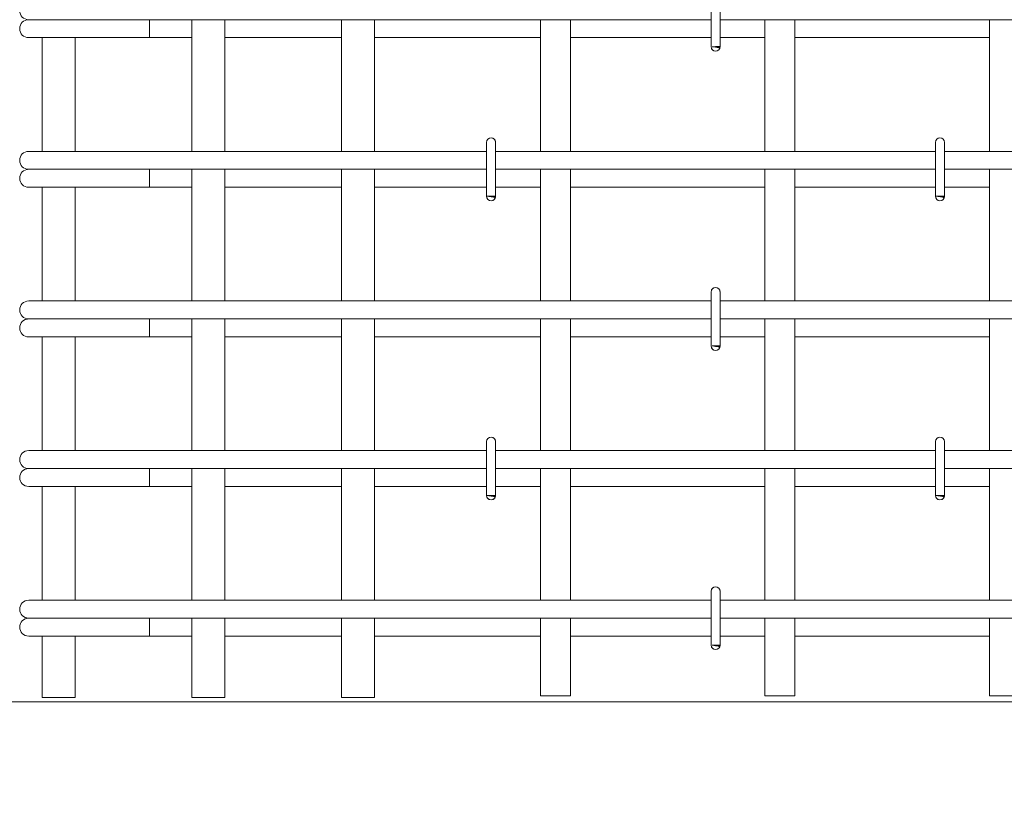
# Model space of a CAD drawing. Header units: millimetres. Extents: x -2599 to 8520, y -1002 to 49067.
# Tile 8 of 29: x -976 to -318, y 43186 to 43706. Entities that reach past the tile are written whole.
import ezdxf

# ---------------------------------------------------------------- set-up
doc = ezdxf.new("R2010")
doc.units = ezdxf.units.MM
for name, color, linetype, lineweight in [('A-____-____-DIMS', 211, 'Continuous', 9), ('A-____-____-DIMS-25', 211, 'Continuous', 9), ('A-FLOR-____-MCUT', 192, 'Continuous', 50), ('S-RBAR-____-OTLN', 171, 'Continuous', 100)]:
    doc.layers.add(name, color=color, linetype=linetype, lineweight=lineweight)
doc.styles.add('GOST Common_I_2', font='GOST_Common Italic.ttf', dxfattribs={"width": 0.8, "height": 62.5})
doc.dimstyles.new('ADSK_Для_арматуры_Основной_2_5_мм_шаг_кол-во_Стрелки_точный', dxfattribs={"dimscale": 304.8, "dimtxt": 0.206224, "dimasz": 0, "dimexe": 0.123031, "dimexo": 0.000403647, "dimgap": 0.032808, "dimtad": 1, "dimdec": 0, "dimlfac": 304.8, "dimdsep": 46, "dimtxsty": 'GOST Common_I_2', "dimblk2": 'NONE', "dimsah": 1, "dimcen": 0.09, "dimdle": 0.123031, "dimazin": 0, "dimtfac": 1, "dimtdec": 4, "dimtix": 1, "dimtmove": 0, "dimatfit": 3, "dimfxl": 1, "dimtvp": 1, "dimtfill": 1, "dimtolj": 1, "dimtzin": 0, "dimarcsym": 2})
doc.dimstyles.new('ADSK_Округление_5мм__Узкий_', dxfattribs={"dimscale": 304.8, "dimtxt": 0.206224, "dimasz": 0.147638, "dimexe": 0.123031, "dimexo": 0.000269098, "dimgap": 0.032808, "dimtad": 1, "dimdec": 0, "dimlfac": 304.8, "dimrnd": 5, "dimdsep": 46, "dimtxsty": 'GOST Common_I_2', "dimblk1": 'OBLIQUE', "dimblk2": 'OBLIQUE', "dimsah": 1, "dimcen": 0.09, "dimdle": 0.123031, "dimazin": 0, "dimtfac": 1, "dimtdec": 4, "dimtix": 1, "dimtmove": 1, "dimatfit": 3, "dimfxl": 1, "dimtvp": 1, "dimtfill": 1, "dimtolj": 1, "dimtzin": 0, "dimlwd": 20, "dimlwe": 20, "dimarcsym": 2})
doc.dimstyles.new('ADSK_Округление_5мм__Узкий__1', dxfattribs={"dimscale": 304.8, "dimtxt": 0.206224, "dimasz": 0.147638, "dimexe": 0.123031, "dimexo": 0.000269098, "dimgap": 0.032808, "dimtad": 1, "dimdec": 0, "dimlfac": 304.8, "dimrnd": 5, "dimdsep": 46, "dimtxsty": 'GOST Common_I_2', "dimblk1": 'OBLIQUE', "dimblk2": 'OBLIQUE', "dimsah": 1, "dimcen": 0.09, "dimdle": 0.123031, "dimazin": 0, "dimtfac": 1, "dimtdec": 4, "dimtix": 1, "dimtmove": 0, "dimatfit": 3, "dimfxl": 1, "dimtvp": 1, "dimtfill": 1, "dimtolj": 1, "dimtzin": 0, "dimlwd": 20, "dimlwe": 20, "dimarcsym": 2})

# ---------------------------------------------------------------- blocks, each defined once
blk = doc.blocks.new('DIMBLOCK6-КЖ1_ПЭ_ВЭ15_Армирование_Пилоны_Пм-15_3_1-1')
at = {"layer": 'A-____-____-DIMS-25', "lineweight": 40}
for p, q in [((-1175.74, 44000), (-1198.24, 44022.5)), ((-1175.74, 44000), (-1153.24, 43977.5)), ((-1175.74, 43300), (-1198.24, 43322.5)), ((-1175.74, 43300), (-1153.24, 43277.5))]:
    blk.add_line(p, q, dxfattribs=at)
at = {"layer": 'A-____-____-DIMS-25', "lineweight": 20}
for p, q in [((-1175.74, 44000), (-1213.24, 44000)), ((-1175.74, 44000), (-1175.74, 43300)), ((-1175.74, 44000), (-1001.09, 44000)), ((-1175.74, 43300), (-1213.24, 43300)), ((-1175.74, 43300), (-1001.09, 43300))]:
    blk.add_line(p, q, dxfattribs=at)
at = {"layer": 'A-____-____-DIMS-25', "color": 0, "lineweight": 20, "insert": (-1267.42, 43597.26), "char_height": 62.5, "width": 126.5667, "attachment_point": 1, "rotation": 90, "line_spacing_factor": 1.022761, "style": 'GOST Common_I_2', "bg_fill": 3, "box_fill_scale": 1.25, "bg_fill_color": 256, "bg_fill_true_color": 13158600, "bg_fill_transparency": 0}
blk.add_mtext('700', dxfattribs=at)
blk = doc.blocks.new('_Oblique')
at = {"color": 0, "linetype": 'ByBlock', "lineweight": -2}
blk.add_line((-0.5, -0.5), (0.5, 0.5), dxfattribs=at)
blk = doc.blocks.new('DIMBLOCK7-КЖ1_ПЭ_ВЭ15_Армирование_Пилоны_Пм-15_3_1-1')
at = {"layer": 'A-____-____-DIMS-25', "lineweight": 40}
for p, q in [((-1175.74, 43300), (-1198.24, 43322.5)), ((-1175.74, 43300), (-1153.24, 43277.5)), ((-1175.74, 43250), (-1198.24, 43272.5)), ((-1175.74, 43250), (-1153.24, 43227.5))]:
    blk.add_line(p, q, dxfattribs=at)
at = {"layer": 'A-____-____-DIMS-25', "lineweight": 20}
for p, q in [((-1175.74, 43300), (-1213.24, 43300)), ((-1175.74, 43300), (-1175.74, 43212.5)), ((-1175.74, 43300), (-1001.09, 43300)), ((-1175.74, 43248.16), (-1175.74, 43275)), ((-1175.74, 43250), (-1213.24, 43250)), ((-1175.74, 43250), (-1025, 43250)), ((-1175.74, 43165.34), (-1175.74, 43248.16))]:
    blk.add_line(p, q, dxfattribs=at)
at = {"layer": 'A-____-____-DIMS-25', "color": 0, "lineweight": 20, "insert": (-1267.42, 43165.34), "char_height": 62.5, "width": 84.3778, "attachment_point": 1, "rotation": 90, "line_spacing_factor": 1.022761, "style": 'GOST Common_I_2', "bg_fill": 3, "box_fill_scale": 1.25, "bg_fill_color": 256, "bg_fill_true_color": 13158600, "bg_fill_transparency": 0}
blk.add_mtext('50', dxfattribs=at)
blk = doc.blocks.new('DIMBLOCK19-КЖ1_ПЭ_ВЭ15_Армирование_Пилоны_Пм-15_3_1-1')
at = {"layer": 'A-____-____-DIMS-25', "lineweight": 40}
for points in [[(-1176.74, 44000), (-1186.62, 43925), (-1166.87, 43925)], [(-1176.74, 43300), (-1166.87, 43375), (-1186.62, 43375)]]:
    blk.add_hatch(color=256, dxfattribs=at).paths.add_polyline_path(points)
at = {"layer": 'A-____-____-DIMS-25'}
for p, q in [((-1176.74, 43262.5), (-1176.74, 44037.5)), ((-1176.74, 44000), (-1214.24, 44000)), ((-1176.74, 44000), (-1013.59, 44000)), ((-1176.74, 43300), (-1214.24, 43300)), ((-1176.74, 43300), (-1013.59, 43300))]:
    blk.add_line(p, q, dxfattribs=at)
at = {"layer": 'A-____-____-DIMS-25', "lineweight": 40}
for p, q in [((-1176.74, 44000), (-1186.62, 43925)), ((-1166.87, 43925), (-1176.74, 44000)), ((-1186.62, 43925), (-1166.87, 43925)), ((-1166.87, 43375), (-1186.62, 43375)), ((-1186.62, 43375), (-1176.74, 43300)), ((-1176.74, 43300), (-1166.87, 43375))]:
    blk.add_line(p, q, dxfattribs=at)
at = {"layer": 'A-____-____-DIMS-25', "color": 0, "insert": (-1268.42, 43496.59), "char_height": 62.5, "width": 368.194, "attachment_point": 1, "rotation": 90, "line_spacing_factor": 1.022761, "style": 'GOST Common_I_2', "bg_fill": 3, "box_fill_scale": 1.25, "bg_fill_color": 256, "bg_fill_true_color": 13158600, "bg_fill_transparency": 0}
blk.add_mtext('100x7=700', dxfattribs=at)
blk = doc.blocks.new('_None')

msp = doc.modelspace()

# ---------------------------------------------------------------- hatches: boundary and pattern name
at = {"layer": 'S-RBAR-____-OTLN', "lineweight": 20}
for points in [[(-508.6977, 43687.3024), (-508.1019, 43688.0004), (-513.3397, 43687.9135), (-510.9997, 43687.6054)], [(-658.6977, 43587.3024), (-658.1019, 43588.0004), (-663.9997, 43588.0004), (-660.9997, 43587.6054)], [(-358.6977, 43587.3024), (-358.1019, 43588.0004), (-363.9997, 43588.0004), (-358.9958, 43587.3416)], [(-508.6977, 43487.3024), (-508.1019, 43488.0004), (-513.3397, 43487.9135), (-510.9997, 43487.6054)], [(-658.6977, 43387.3024), (-658.1019, 43388.0004), (-663.9997, 43388.0004), (-660.9997, 43387.6054)], [(-358.6977, 43387.3024), (-358.1019, 43388.0004), (-363.9997, 43388.0004), (-358.9958, 43387.3416)], [(-508.6977, 43287.3024), (-508.1019, 43288.0004), (-513.3397, 43287.9135), (-510.9997, 43287.6054)]]:
    msp.add_hatch(color=256, dxfattribs=at).paths.add_polyline_path(points)
h = msp.add_hatch(color=256, dxfattribs=at)
edge = h.paths.add_edge_path()
edge.add_arc((-510.9997, 43688.0004), 3, 339.0594289, 360)
edge.add_line((-507.9997, 43688.0004), (-510.9997, 43688.0004))
edge.add_line((-510.9997, 43688.0004), (-508.1978, 43686.9282))
h = msp.add_hatch(color=256, dxfattribs=at)
edge = h.paths.add_edge_path()
edge.add_arc((-660.9997, 43588.0004), 3, 339.0594289, 360)
edge.add_line((-657.9997, 43588.0004), (-660.9997, 43588.0004))
edge.add_line((-660.9997, 43588.0004), (-658.1978, 43586.9282))
h = msp.add_hatch(color=256, dxfattribs=at)
edge = h.paths.add_edge_path()
edge.add_arc((-360.9997, 43588.0004), 3, 339.0594289, 360)
edge.add_line((-357.9997, 43588.0004), (-360.9997, 43588.0004))
edge.add_line((-360.9997, 43588.0004), (-358.1978, 43586.9282))
h = msp.add_hatch(color=256, dxfattribs=at)
edge = h.paths.add_edge_path()
edge.add_arc((-510.9997, 43488.0004), 3, 339.0594289, 360)
edge.add_line((-507.9997, 43488.0004), (-510.9997, 43488.0004))
edge.add_line((-510.9997, 43488.0004), (-508.1978, 43486.9282))
h = msp.add_hatch(color=256, dxfattribs=at)
edge = h.paths.add_edge_path()
edge.add_arc((-660.9997, 43388.0004), 3, 339.0594289, 360)
edge.add_line((-657.9997, 43388.0004), (-660.9997, 43388.0004))
edge.add_line((-660.9997, 43388.0004), (-658.1978, 43386.9282))
h = msp.add_hatch(color=256, dxfattribs=at)
edge = h.paths.add_edge_path()
edge.add_arc((-360.9997, 43388.0004), 3, 339.0594289, 360)
edge.add_line((-357.9997, 43388.0004), (-360.9997, 43388.0004))
edge.add_line((-360.9997, 43388.0004), (-358.1978, 43386.9282))
h = msp.add_hatch(color=256, dxfattribs=at)
edge = h.paths.add_edge_path()
edge.add_arc((-510.9997, 43288.0004), 3, 339.0594289, 360)
edge.add_line((-507.9997, 43288.0004), (-510.9997, 43288.0004))
edge.add_line((-510.9997, 43288.0004), (-508.1978, 43286.9282))

# ---------------------------------------------------------------- linework, layer by layer
at = {"layer": 'A-FLOR-____-MCUT', "color": 8, "lineweight": 9}
msp.add_line((250, 43250), (-1460, 43250), dxfattribs=at)
at = {"layer": 'S-RBAR-____-OTLN', "lineweight": 20}
for p, q in [((-513.9997, 43724.0004), (-513.9997, 43688.0004)), ((-507.9997, 43724.0004), (-507.9997, 43688.0004)), ((-970.0911, 43706.0004), (-968.8644, 43706.0004)), ((-968.5409, 43706.0004), (-967.6416, 43706.0004)), ((-967.6451, 43706.0004), (-964.6089, 43706.0004)), ((-964.6198, 43706.0004), (-962.3573, 43706.0004)), ((-962.3676, 43706.0004), (-958.1389, 43706.0004)), ((-958.1569, 43706.0004), (-954.9144, 43706.0004)), ((-954.9321, 43706.0004), (-949.7673, 43706.0004)), ((-949.7892, 43706.0004), (-945.899, 43706.0004)), ((-945.922, 43706.0004), (-940.1106, 43706.0004)), ((-940.132, 43706.0004), (-936.0058, 43706.0004)), ((-936.03, 43706.0004), (-934.0911, 43706.0004)), ((-513.9997, 43706.0004), (-934.0911, 43706.0004)), ((-889.4182, 43706.0004), (-889.4182, 43694.0004)), ((-860.9997, 43618.0004), (-860.9997, 43706.0004)), ((-838.9997, 43618.0004), (-838.9997, 43706.0004)), ((-760.9997, 43618.0004), (-760.9997, 43706.0004)), ((-738.9997, 43618.0004), (-738.9997, 43706.0004)), ((-627.9997, 43618.0004), (-627.9997, 43706.0004)), ((-607.9997, 43618.0004), (-607.9997, 43706.0004)), ((-213.9997, 43706.0004), (-507.9997, 43706.0004)), ((-477.9997, 43618.0004), (-477.9997, 43706.0004)), ((-457.9997, 43618.0004), (-457.9997, 43706.0004)), ((-327.9997, 43618.0004), (-327.9997, 43706.0004)), ((-970.0911, 43694.0004), (-908.6352, 43694.0004)), ((-960.9997, 43618.0004), (-960.9997, 43694.0004)), ((-938.9997, 43618.0004), (-938.9997, 43694.0004)), ((-889.4182, 43694.0004), (-908.6352, 43694.0004)), ((-889.4182, 43694.0004), (-860.9997, 43694.0004)), ((-838.9997, 43694.0004), (-760.9997, 43694.0004)), ((-738.9997, 43694.0004), (-627.9997, 43694.0004)), ((-607.9997, 43694.0004), (-513.9997, 43694.0004)), ((-507.9997, 43694.0004), (-477.9997, 43694.0004)), ((-457.9997, 43694.0004), (-327.9997, 43694.0004)), ((-508.1019, 43688.0004), (-513.3397, 43687.9135)), ((-513.3397, 43687.9135), (-510.9997, 43687.6054)), ((-507.9997, 43688.0004), (-510.9997, 43688.0004)), ((-510.9997, 43688.0004), (-508.1978, 43686.9282)), ((-510.9997, 43687.6054), (-508.6977, 43687.3024)), ((-508.6977, 43687.3024), (-508.1019, 43688.0004)), ((-663.9997, 43624.0004), (-663.9997, 43588.0004)), ((-657.9997, 43624.0004), (-657.9997, 43588.0004)), ((-363.9997, 43624.0004), (-363.9997, 43588.0004)), ((-357.9997, 43624.0004), (-357.9997, 43588.0004)), ((-970.0911, 43618.0004), (-959.5469, 43618.0004)), ((-959.5469, 43618.0004), (-934.0911, 43618.0004)), ((-663.9997, 43618.0004), (-934.0911, 43618.0004)), ((-363.9997, 43618.0004), (-657.9997, 43618.0004)), ((-63.9997, 43618.0004), (-357.9997, 43618.0004)), ((-970.0911, 43606.0004), (-968.8644, 43606.0004)), ((-968.5409, 43606.0004), (-967.6416, 43606.0004)), ((-967.6451, 43606.0004), (-964.6089, 43606.0004)), ((-964.6198, 43606.0004), (-962.3573, 43606.0004)), ((-962.3676, 43606.0004), (-958.1389, 43606.0004)), ((-958.1569, 43606.0004), (-954.9144, 43606.0004)), ((-954.9321, 43606.0004), (-949.7673, 43606.0004)), ((-949.7892, 43606.0004), (-945.899, 43606.0004)), ((-945.922, 43606.0004), (-940.1106, 43606.0004)), ((-940.132, 43606.0004), (-936.0058, 43606.0004)), ((-936.03, 43606.0004), (-934.0911, 43606.0004)), ((-663.9997, 43606.0004), (-934.0911, 43606.0004)), ((-889.4182, 43606.0004), (-889.4182, 43594.0004)), ((-860.9997, 43518.0004), (-860.9997, 43606.0004)), ((-838.9997, 43518.0004), (-838.9997, 43606.0004)), ((-760.9997, 43518.0004), (-760.9997, 43606.0004)), ((-738.9997, 43518.0004), (-738.9997, 43606.0004)), ((-363.9997, 43606.0004), (-657.9997, 43606.0004)), ((-627.9997, 43518.0004), (-627.9997, 43606.0004)), ((-607.9997, 43518.0004), (-607.9997, 43606.0004)), ((-477.9997, 43518.0004), (-477.9997, 43606.0004)), ((-457.9997, 43518.0004), (-457.9997, 43606.0004)), ((-63.9997, 43606.0004), (-357.9997, 43606.0004)), ((-327.9997, 43518.0004), (-327.9997, 43606.0004)), ((-970.0911, 43594.0004), (-908.6352, 43594.0004)), ((-960.9997, 43518.0004), (-960.9997, 43594.0004)), ((-938.9997, 43518.0004), (-938.9997, 43594.0004)), ((-889.4182, 43594.0004), (-908.6352, 43594.0004)), ((-889.4182, 43594.0004), (-860.9997, 43594.0004)), ((-838.9997, 43594.0004), (-760.9997, 43594.0004)), ((-738.9997, 43594.0004), (-663.9997, 43594.0004)), ((-657.9997, 43594.0004), (-627.9997, 43594.0004)), ((-607.9997, 43594.0004), (-477.9997, 43594.0004)), ((-457.9997, 43594.0004), (-363.9997, 43594.0004)), ((-357.9997, 43594.0004), (-327.9997, 43594.0004)), ((-658.1019, 43588.0004), (-663.9997, 43588.0004)), ((-663.9997, 43588.0004), (-660.9997, 43587.6054)), ((-657.9997, 43588.0004), (-660.9997, 43588.0004)), ((-660.9997, 43588.0004), (-658.1978, 43586.9282)), ((-660.9997, 43587.6054), (-658.6977, 43587.3024)), ((-658.6977, 43587.3024), (-658.1019, 43588.0004)), ((-358.1019, 43588.0004), (-363.9997, 43588.0004)), ((-363.9997, 43588.0004), (-358.9958, 43587.3416)), ((-357.9997, 43588.0004), (-360.9997, 43588.0004)), ((-360.9997, 43588.0004), (-358.1978, 43586.9282)), ((-358.9958, 43587.3416), (-358.6977, 43587.3024)), ((-358.6977, 43587.3024), (-358.1019, 43588.0004)), ((-513.9997, 43524.0004), (-513.9997, 43488.0004)), ((-507.9997, 43524.0004), (-507.9997, 43488.0004)), ((-970.0911, 43518.0004), (-959.5469, 43518.0004)), ((-959.5469, 43518.0004), (-934.0911, 43518.0004)), ((-513.9997, 43518.0004), (-934.0911, 43518.0004)), ((-213.9997, 43518.0004), (-507.9997, 43518.0004)), ((-970.0911, 43506.0004), (-968.8644, 43506.0004)), ((-968.5409, 43506.0004), (-967.6416, 43506.0004)), ((-967.6451, 43506.0004), (-964.6089, 43506.0004)), ((-964.6198, 43506.0004), (-962.3573, 43506.0004)), ((-962.3676, 43506.0004), (-958.1389, 43506.0004)), ((-958.1569, 43506.0004), (-954.9144, 43506.0004)), ((-954.9321, 43506.0004), (-949.7673, 43506.0004)), ((-949.7892, 43506.0004), (-945.899, 43506.0004)), ((-945.922, 43506.0004), (-940.1106, 43506.0004)), ((-940.132, 43506.0004), (-936.0058, 43506.0004)), ((-936.03, 43506.0004), (-934.0911, 43506.0004)), ((-513.9997, 43506.0004), (-934.0911, 43506.0004)), ((-889.4182, 43506.0004), (-889.4182, 43494.0004)), ((-860.9997, 43418.0004), (-860.9997, 43506.0004)), ((-838.9997, 43418.0004), (-838.9997, 43506.0004)), ((-760.9997, 43418.0004), (-760.9997, 43506.0004)), ((-738.9997, 43418.0004), (-738.9997, 43506.0004)), ((-627.9997, 43418.0004), (-627.9997, 43506.0004)), ((-607.9997, 43418.0004), (-607.9997, 43506.0004)), ((-213.9997, 43506.0004), (-507.9997, 43506.0004)), ((-477.9997, 43418.0004), (-477.9997, 43506.0004)), ((-457.9997, 43418.0004), (-457.9997, 43506.0004)), ((-327.9997, 43418.0004), (-327.9997, 43506.0004)), ((-970.0911, 43494.0004), (-908.6352, 43494.0004)), ((-960.9997, 43418.0004), (-960.9997, 43494.0004)), ((-938.9997, 43418.0004), (-938.9997, 43494.0004)), ((-889.4182, 43494.0004), (-908.6352, 43494.0004)), ((-889.4182, 43494.0004), (-860.9997, 43494.0004)), ((-838.9997, 43494.0004), (-760.9997, 43494.0004)), ((-738.9997, 43494.0004), (-627.9997, 43494.0004)), ((-607.9997, 43494.0004), (-513.9997, 43494.0004)), ((-507.9997, 43494.0004), (-477.9997, 43494.0004)), ((-457.9997, 43494.0004), (-327.9997, 43494.0004)), ((-508.1019, 43488.0004), (-513.3397, 43487.9135)), ((-513.3397, 43487.9135), (-510.9997, 43487.6054)), ((-507.9997, 43488.0004), (-510.9997, 43488.0004)), ((-510.9997, 43488.0004), (-508.1978, 43486.9282)), ((-510.9997, 43487.6054), (-508.6977, 43487.3024)), ((-508.6977, 43487.3024), (-508.1019, 43488.0004)), ((-663.9997, 43424.0004), (-663.9997, 43388.0004)), ((-657.9997, 43424.0004), (-657.9997, 43388.0004)), ((-363.9997, 43424.0004), (-363.9997, 43388.0004)), ((-357.9997, 43424.0004), (-357.9997, 43388.0004)), ((-970.0911, 43418.0004), (-959.5469, 43418.0004)), ((-959.5469, 43418.0004), (-934.0911, 43418.0004)), ((-663.9997, 43418.0004), (-934.0911, 43418.0004)), ((-363.9997, 43418.0004), (-657.9997, 43418.0004)), ((-63.9997, 43418.0004), (-357.9997, 43418.0004)), ((-970.0911, 43406.0004), (-968.8644, 43406.0004)), ((-968.5409, 43406.0004), (-967.6416, 43406.0004)), ((-967.6451, 43406.0004), (-964.6089, 43406.0004)), ((-964.6198, 43406.0004), (-962.3573, 43406.0004)), ((-962.3676, 43406.0004), (-958.1389, 43406.0004)), ((-958.1569, 43406.0004), (-954.9144, 43406.0004)), ((-954.9321, 43406.0004), (-949.7673, 43406.0004)), ((-949.7892, 43406.0004), (-945.899, 43406.0004)), ((-945.922, 43406.0004), (-940.1106, 43406.0004)), ((-940.132, 43406.0004), (-936.0058, 43406.0004)), ((-936.03, 43406.0004), (-934.0911, 43406.0004)), ((-663.9997, 43406.0004), (-934.0911, 43406.0004)), ((-889.4182, 43406.0004), (-889.4182, 43394.0004)), ((-860.9997, 43318.0004), (-860.9997, 43406.0004)), ((-838.9997, 43318.0004), (-838.9997, 43406.0004)), ((-760.9997, 43318.0004), (-760.9997, 43406.0004)), ((-738.9997, 43318.0004), (-738.9997, 43406.0004)), ((-363.9997, 43406.0004), (-657.9997, 43406.0004)), ((-627.9997, 43318.0004), (-627.9997, 43406.0004)), ((-607.9997, 43318.0004), (-607.9997, 43406.0004)), ((-477.9997, 43318.0004), (-477.9997, 43406.0004)), ((-457.9997, 43318.0004), (-457.9997, 43406.0004)), ((-63.9997, 43406.0004), (-357.9997, 43406.0004)), ((-327.9997, 43318.0004), (-327.9997, 43406.0004)), ((-970.0911, 43394.0004), (-908.6352, 43394.0004)), ((-960.9997, 43318.0004), (-960.9997, 43394.0004)), ((-938.9997, 43318.0004), (-938.9997, 43394.0004)), ((-889.4182, 43394.0004), (-908.6352, 43394.0004)), ((-889.4182, 43394.0004), (-860.9997, 43394.0004)), ((-838.9997, 43394.0004), (-760.9997, 43394.0004)), ((-738.9997, 43394.0004), (-663.9997, 43394.0004)), ((-658.1019, 43388.0004), (-663.9997, 43388.0004)), ((-663.9997, 43388.0004), (-660.9997, 43387.6054)), ((-657.9997, 43388.0004), (-660.9997, 43388.0004)), ((-660.9997, 43388.0004), (-658.1978, 43386.9282)), ((-658.6977, 43387.3024), (-658.1019, 43388.0004)), ((-657.9997, 43394.0004), (-627.9997, 43394.0004)), ((-607.9997, 43394.0004), (-477.9997, 43394.0004)), ((-457.9997, 43394.0004), (-363.9997, 43394.0004)), ((-358.1019, 43388.0004), (-363.9997, 43388.0004)), ((-363.9997, 43388.0004), (-358.9958, 43387.3416)), ((-357.9997, 43388.0004), (-360.9997, 43388.0004)), ((-360.9997, 43388.0004), (-358.1978, 43386.9282)), ((-358.6977, 43387.3024), (-358.1019, 43388.0004)), ((-357.9997, 43394.0004), (-327.9997, 43394.0004)), ((-660.9997, 43387.6054), (-658.6977, 43387.3024)), ((-358.9958, 43387.3416), (-358.6977, 43387.3024)), ((-513.9997, 43324.0004), (-513.9997, 43288.0004)), ((-507.9997, 43324.0004), (-507.9997, 43288.0004)), ((-970.0911, 43318.0004), (-959.5469, 43318.0004)), ((-959.5469, 43318.0004), (-934.0911, 43318.0004)), ((-513.9997, 43318.0004), (-934.0911, 43318.0004)), ((-213.9997, 43318.0004), (-507.9997, 43318.0004)), ((-970.0911, 43306.0004), (-968.8644, 43306.0004)), ((-968.5409, 43306.0004), (-967.6416, 43306.0004)), ((-967.6451, 43306.0004), (-964.6089, 43306.0004)), ((-964.6198, 43306.0004), (-962.3573, 43306.0004)), ((-962.3676, 43306.0004), (-958.1389, 43306.0004)), ((-958.1569, 43306.0004), (-954.9144, 43306.0004)), ((-954.9321, 43306.0004), (-949.7673, 43306.0004)), ((-949.7892, 43306.0004), (-945.899, 43306.0004)), ((-945.922, 43306.0004), (-940.1106, 43306.0004)), ((-940.132, 43306.0004), (-936.0058, 43306.0004)), ((-936.03, 43306.0004), (-934.0911, 43306.0004)), ((-513.9997, 43306.0004), (-934.0911, 43306.0004)), ((-889.4182, 43306.0004), (-889.4182, 43294.0004)), ((-860.9997, 43252.9992), (-860.9997, 43306.0004)), ((-838.9997, 43252.9992), (-838.9997, 43306.0004)), ((-760.9997, 43252.9992), (-760.9997, 43306.0004)), ((-738.9997, 43252.9992), (-738.9997, 43306.0004)), ((-627.9997, 43254), (-627.9997, 43306.0004)), ((-607.9997, 43254), (-607.9997, 43306.0004)), ((-213.9997, 43306.0004), (-507.9997, 43306.0004)), ((-477.9997, 43254), (-477.9997, 43306.0004)), ((-457.9997, 43254), (-457.9997, 43306.0004)), ((-327.9997, 43254), (-327.9997, 43306.0004)), ((-970.0911, 43294.0004), (-908.6352, 43294.0004)), ((-960.9997, 43252.9992), (-960.9997, 43294.0004)), ((-938.9997, 43252.9992), (-938.9997, 43294.0004)), ((-889.4182, 43294.0004), (-908.6352, 43294.0004)), ((-889.4182, 43294.0004), (-860.9997, 43294.0004)), ((-838.9997, 43294.0004), (-760.9997, 43294.0004)), ((-738.9997, 43294.0004), (-627.9997, 43294.0004)), ((-607.9997, 43294.0004), (-513.9997, 43294.0004)), ((-507.9997, 43294.0004), (-477.9997, 43294.0004)), ((-457.9997, 43294.0004), (-327.9997, 43294.0004)), ((-508.1019, 43288.0004), (-513.3397, 43287.9135)), ((-513.3397, 43287.9135), (-510.9997, 43287.6054)), ((-507.9997, 43288.0004), (-510.9997, 43288.0004)), ((-510.9997, 43288.0004), (-508.1978, 43286.9282)), ((-510.9997, 43287.6054), (-508.6977, 43287.3024)), ((-508.6977, 43287.3024), (-508.1019, 43288.0004)), ((-938.9997, 43252.9992), (-960.9997, 43252.9992)), ((-838.9997, 43252.9992), (-860.9997, 43252.9992)), ((-738.9997, 43252.9992), (-760.9997, 43252.9992)), ((-607.9997, 43254), (-627.9997, 43254)), ((-457.9997, 43254), (-477.9997, 43254)), ((-307.9997, 43254), (-327.9997, 43254))]:
    msp.add_line(p, q, dxfattribs=at)
for centre, radius, start, end in [((-970.0911, 43712.0004), 6, 90, 270), ((-970.0911, 43700.0004), 6, 90, 270), ((-970.0911, 43700.0004), 6, 90, 105), ((-510.9997, 43688.0004), 3, 180, 0), ((-510.9997, 43688.0004), 3, 210, 240), ((-510.9997, 43688.0004), 3, 300, 330), ((-510.9997, 43688.0004), 3, 339.0594289, 0), ((-510.9997, 43688.0004), 3, 345, 0), ((-660.9997, 43624.0004), 3, 0, 180), ((-660.9997, 43624.0004), 3, 120, 150), ((-660.9997, 43624.0004), 3, 30, 60), ((-360.9997, 43624.0004), 3, 0, 180), ((-360.9997, 43624.0004), 3, 120, 150), ((-360.9997, 43624.0004), 3, 30, 60), ((-660.9997, 43624.0004), 3, 0, 15), ((-360.9997, 43624.0004), 3, 0, 15), ((-970.0911, 43612.0004), 6, 90, 270), ((-970.0911, 43600.0004), 6, 90, 270), ((-970.0911, 43600.0004), 6, 90, 105), ((-660.9997, 43588.0004), 3, 180, 0), ((-660.9997, 43588.0004), 3, 210, 240), ((-660.9997, 43588.0004), 3, 300, 330), ((-660.9997, 43588.0004), 3, 339.0594289, 0), ((-660.9997, 43588.0004), 3, 345, 0), ((-360.9997, 43588.0004), 3, 180, 0), ((-360.9997, 43588.0004), 3, 210, 240), ((-360.9997, 43588.0004), 3, 300, 330), ((-360.9997, 43588.0004), 3, 339.0594289, 0), ((-360.9997, 43588.0004), 3, 345, 0), ((-510.9997, 43524.0004), 3, 0, 180), ((-510.9997, 43524.0004), 3, 120, 150), ((-510.9997, 43524.0004), 3, 30, 60), ((-510.9997, 43524.0004), 3, 0, 15), ((-970.0911, 43512.0004), 6, 90, 270), ((-970.0911, 43500.0004), 6, 90, 270), ((-970.0911, 43500.0004), 6, 90, 105), ((-510.9997, 43488.0004), 3, 180, 0), ((-510.9997, 43488.0004), 3, 339.0594289, 0), ((-510.9997, 43488.0004), 3, 345, 0), ((-510.9997, 43488.0004), 3, 210, 240), ((-510.9997, 43488.0004), 3, 300, 330), ((-660.9997, 43424.0004), 3, 0, 180), ((-660.9997, 43424.0004), 3, 120, 150), ((-660.9997, 43424.0004), 3, 30, 60), ((-660.9997, 43424.0004), 3, 0, 15), ((-360.9997, 43424.0004), 3, 0, 180), ((-360.9997, 43424.0004), 3, 120, 150), ((-360.9997, 43424.0004), 3, 30, 60), ((-360.9997, 43424.0004), 3, 0, 15), ((-970.0911, 43412.0004), 6, 90, 270), ((-970.0911, 43400.0004), 6, 90, 270), ((-970.0911, 43400.0004), 6, 90, 105), ((-660.9997, 43388.0004), 3, 180, 0), ((-660.9997, 43388.0004), 3, 339.0594289, 0), ((-660.9997, 43388.0004), 3, 345, 0), ((-360.9997, 43388.0004), 3, 180, 0), ((-360.9997, 43388.0004), 3, 339.0594289, 0), ((-360.9997, 43388.0004), 3, 345, 0), ((-660.9997, 43388.0004), 3, 210, 240), ((-660.9997, 43388.0004), 3, 300, 330), ((-360.9997, 43388.0004), 3, 210, 240), ((-360.9997, 43388.0004), 3, 300, 330), ((-510.9997, 43324.0004), 3, 0, 180), ((-510.9997, 43324.0004), 3, 120, 150), ((-510.9997, 43324.0004), 3, 30, 60), ((-510.9997, 43324.0004), 3, 0, 15), ((-970.0911, 43312.0004), 6, 90, 270), ((-970.0911, 43300.0004), 6, 90, 270), ((-970.0911, 43300.0004), 6, 90, 105), ((-510.9997, 43288.0004), 3, 180, 0), ((-510.9997, 43288.0004), 3, 210, 240), ((-510.9997, 43288.0004), 3, 300, 330), ((-510.9997, 43288.0004), 3, 339.0594289, 0), ((-510.9997, 43288.0004), 3, 345, 0)]:
    msp.add_arc(centre, radius, start, end, dxfattribs=at)

# ---------------------------------------------------------------- next in the draw order: dimensions: what is measured, and where the dimension line sits
at = {"layer": 'A-____-____-DIMS', "lineweight": 20}
dim = msp.add_linear_dim(base=(-1175.7449, 43300.0004), p1=(-976.0911, 44000.0004), p2=(-976.0911, 43300.0004), angle=90, dimstyle='ADSK_Округление_5мм__Узкий__1', override={"dimpost": '<>', "dimfxl": 700}, dxfattribs=at)
dim.commit()
dim.dimension.update_dxf_attribs({"geometry": 'DIMBLOCK6-КЖ1_ПЭ_ВЭ15_Армирование_Пилоны_Пм-15_3_1-1', "text_midpoint": (-1216.9949, 43650.0004)})

# ---------------------------------------------------------------- next in the draw order: dimensions: what is measured, and where the dimension line sits
dim = msp.add_linear_dim(base=(-1175.7449, 43250), p1=(-976.0911, 43300.0004), p2=(-999.9997, 43250), angle=90, dimstyle='ADSK_Округление_5мм__Узкий_', override={"dimpost": '<>', "dimfxl": 55.422546}, dxfattribs=at)
dim.commit()
dim.dimension.update_dxf_attribs({"geometry": 'DIMBLOCK7-КЖ1_ПЭ_ВЭ15_Армирование_Пилоны_Пм-15_3_1-1', "text_midpoint": (-1225.7551, 43207.5315), "dimtype": 160, "text_rotation": 90})

# ---------------------------------------------------------------- next in the draw order: dimensions: what is measured, and where the dimension line sits
at = {"layer": 'A-____-____-DIMS'}
dim = msp.add_linear_dim(base=(-1176.7449, 44000.0004), p1=(-976.0911, 43300.0004), p2=(-976.0911, 44000.0004), angle=90, text='100x7=700', dimstyle='ADSK_Для_арматуры_Основной_2_5_мм_шаг_кол-во_Стрелки_точный', override={"dimpost": '<>', "dimblk1": 'None', "dimblk2": 'None', "dimsah": 1, "dimfxl": 700}, dxfattribs=at)
dim.commit()
dim.dimension.update_dxf_attribs({"geometry": 'DIMBLOCK19-КЖ1_ПЭ_ВЭ15_Армирование_Пилоны_Пм-15_3_1-1', "text_midpoint": (-1218.3974, 43650.0004)})

doc.saveas('drawing.dxf')
